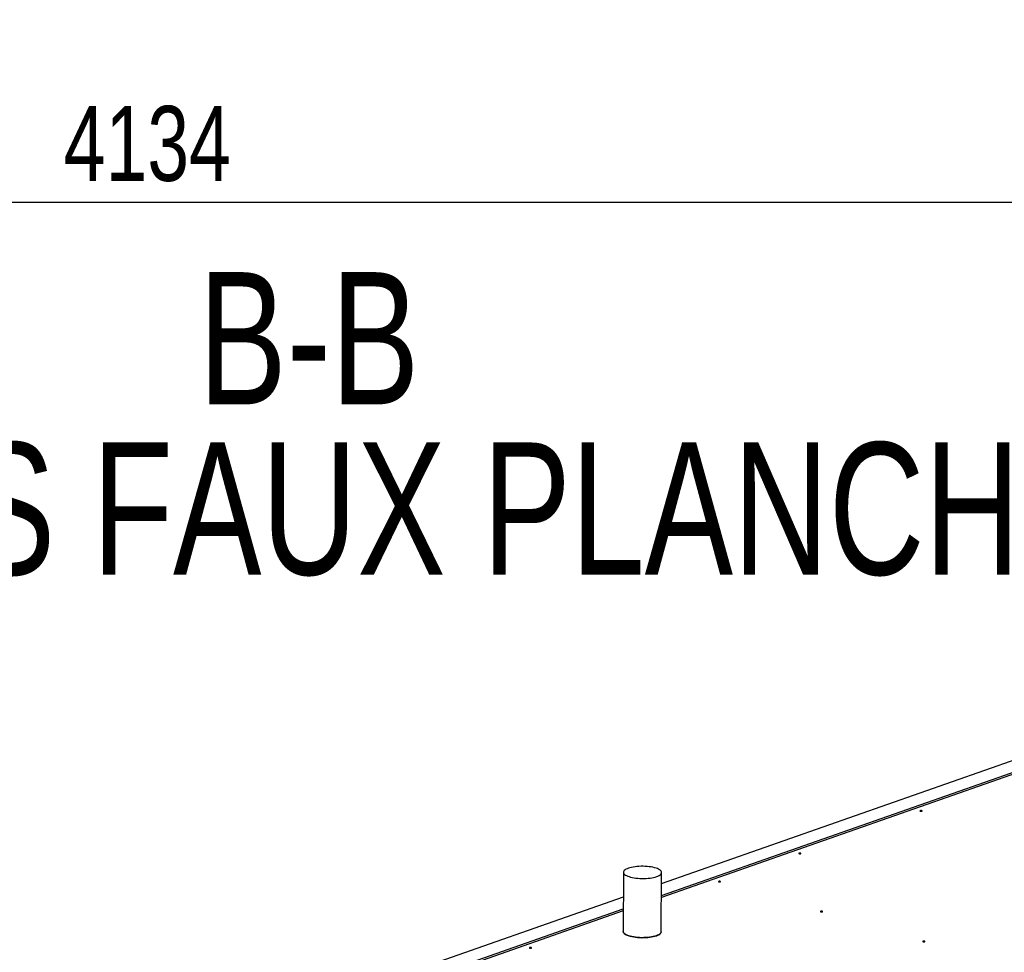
# Model space of a CAD drawing. Header units: millimetres. Extents: x 5 to 589, y 5 to 415.
# Tile 45 of 120: x 291 to 330, y 108 to 145. Entities that reach past the tile are written whole.
import ezdxf

# ---------------------------------------------------------------- set-up
doc = ezdxf.new("R2010")
doc.units = ezdxf.units.MM
doc.layers.add('COTES', color=1, linetype='Continuous')
doc.layers.add('NOTES', color=6, linetype='Continuous')
doc.layers.add('TRAIT-FORT', color=4, linetype='Continuous', lineweight=25)
doc.styles.add('SLDTEXTSTYLE0', font='TXT', dxfattribs={"width": 0.75})
doc.dimstyles.new('SLDDIMSTYLE0', dxfattribs={"dimtxt": 3, "dimasz": 2, "dimexe": 0, "dimexo": 0.0625, "dimgap": 0.75, "dimtad": 1, "dimdec": 0, "dimlfac": 40, "dimrnd": 1e-09, "dimzin": 12, "dimdsep": 46, "dimtxsty": 'SLDTEXTSTYLE0', "dimsah": 1, "dimcen": 0.09, "dimadec": 0, "dimazin": 3, "dimtfac": 1, "dimtdec": 0, "dimtofl": 0, "dimtmove": 0, "dimatfit": 3, "dimfxl": 1, "dimfrac": 2, "dimtolj": 1, "dimtzin": 12, "dimarcsym": 0})

# ---------------------------------------------------------------- blocks, each defined once
blk = doc.blocks.new('_D_14')
at = {"layer": 'COTES', "color": 1, "transparency": 16777216}
for p, q in [((245.15, 186.342), (245.15, 136.726)), ((348.5, 185.592), (348.5, 136.726)), ((348.5, 137.726), (245.15, 137.726))]:
    blk.add_line(p, q, dxfattribs=at)
for points in [[(245.15, 137.726), (247.15, 137.226), (247.15, 138.226)], [(348.5, 137.726), (346.5, 138.226), (346.5, 137.226)]]:
    blk.add_solid(points, dxfattribs=at)
at = {"layer": 'COTES', "color": 1, "transparency": 16777216, "insert": (292.392, 141.593), "char_height": 3, "attachment_point": 1, "style": 'SLDTEXTSTYLE0'}
blk.add_mtext('4134', dxfattribs=at)

msp = doc.modelspace()

# ---------------------------------------------------------------- linework, layer by layer
at = {"layer": 'TRAIT-FORT', "color": 4, "linetype": 'Continuous', "lineweight": 25}
for p, q in [((316.324, 110.476), (330.559, 115.467)), ((316.321, 109.997), (330.556, 114.988)), ((330.556, 114.904), (316.321, 109.913)), ((314.801, 110.921), (314.788, 108.553)), ((316.313, 108.544), (316.326, 110.912)), ((298.641, 104.276), (314.796, 109.94)), ((314.793, 109.377), (298.637, 103.712)), ((298.638, 103.796), (314.793, 109.461))]:
    msp.add_line(p, q, dxfattribs=at)
at = {"layer": 'TRAIT-FORT', "color": 4, "linetype": 'Continuous', "lineweight": 25, "flags": 128}
for points in [[(326.681, 113.387), (326.673, 113.382), (326.67, 113.377), (326.675, 113.372), (326.684, 113.367), (326.699, 113.365), (326.715, 113.364), (326.731, 113.365), (326.745, 113.368), (326.753, 113.373), (326.755, 113.378), (326.751, 113.383), (326.741, 113.387), (326.727, 113.39), (326.711, 113.391), (326.695, 113.39), (326.681, 113.387)], [(321.832, 111.686), (321.823, 111.682), (321.821, 111.676), (321.825, 111.671), (321.835, 111.667), (321.849, 111.664), (321.865, 111.663), (321.882, 111.664), (321.895, 111.668), (321.903, 111.672), (321.906, 111.677), (321.902, 111.683), (321.892, 111.687), (321.877, 111.69), (321.861, 111.69), (321.845, 111.689), (321.832, 111.686)], [(314.997, 111.083), (314.945, 111.062), (314.9, 111.04), (314.864, 111.017), (314.835, 110.992), (314.815, 110.967), (314.804, 110.941), (314.801, 110.914), (314.808, 110.888), (314.823, 110.862), (314.848, 110.836), (314.88, 110.812), (314.921, 110.789), (314.969, 110.767), (315.024, 110.747), (315.085, 110.729), (315.152, 110.713), (315.224, 110.7), (315.3, 110.689), (315.378, 110.681), (315.46, 110.675), (315.542, 110.673), (315.624, 110.673), (315.706, 110.676), (315.786, 110.682), (315.864, 110.691), (315.938, 110.702), (316.008, 110.716), (316.072, 110.732), (316.13, 110.751), (316.182, 110.771), (316.227, 110.793), (316.264, 110.816), (316.292, 110.841), (316.312, 110.867), (316.324, 110.893), (316.326, 110.919), (316.319, 110.945), (316.304, 110.972), (316.28, 110.997), (316.247, 111.021), (316.207, 111.045), (316.159, 111.066), (316.104, 111.086), (316.042, 111.104), (315.975, 111.12), (315.903, 111.133), (315.828, 111.144), (315.749, 111.153), (315.668, 111.158), (315.585, 111.161), (315.503, 111.16), (315.421, 111.157), (315.341, 111.151), (315.263, 111.143), (315.189, 111.131), (315.12, 111.117), (315.055, 111.101), (314.997, 111.083)], [(318.612, 110.557), (318.604, 110.553), (318.602, 110.548), (318.606, 110.542), (318.616, 110.538), (318.63, 110.535), (318.646, 110.534), (318.662, 110.536), (318.676, 110.539), (318.684, 110.543), (318.686, 110.549), (318.682, 110.554), (318.672, 110.558), (318.658, 110.561), (318.642, 110.562), (318.626, 110.56), (318.612, 110.557)], [(322.701, 109.359), (322.692, 109.355), (322.69, 109.349), (322.694, 109.344), (322.704, 109.34), (322.718, 109.337), (322.734, 109.336), (322.751, 109.338), (322.764, 109.341), (322.772, 109.345), (322.775, 109.35), (322.771, 109.356), (322.761, 109.36), (322.746, 109.363), (322.73, 109.364), (322.714, 109.362), (322.701, 109.359)], [(314.788, 108.553), (314.788, 108.546), (314.795, 108.519), (314.81, 108.493), (314.834, 108.468), (314.867, 108.444), (314.907, 108.42), (314.955, 108.399), (315.01, 108.379), (315.072, 108.361), (315.139, 108.345), (315.211, 108.331), (315.286, 108.321), (315.365, 108.312), (315.446, 108.307), (315.529, 108.304), (315.611, 108.305), (315.693, 108.308), (315.773, 108.314), (315.851, 108.322), (315.925, 108.334), (315.994, 108.348), (316.059, 108.364), (316.117, 108.382), (316.169, 108.402), (316.214, 108.424), (316.25, 108.448), (316.279, 108.473), (316.299, 108.498), (316.31, 108.524), (316.313, 108.544)], [(316.313, 108.544), (316.31, 108.524), (316.299, 108.498), (316.279, 108.473), (316.25, 108.448), (316.214, 108.424), (316.169, 108.402), (316.117, 108.382), (316.059, 108.364), (315.994, 108.348), (315.925, 108.334), (315.851, 108.322), (315.773, 108.314), (315.693, 108.308), (315.611, 108.305), (315.529, 108.304), (315.446, 108.307), (315.365, 108.312), (315.286, 108.321), (315.211, 108.331), (315.139, 108.345), (315.072, 108.361), (315.01, 108.379), (314.955, 108.399), (314.907, 108.42), (314.867, 108.444), (314.834, 108.468), (314.81, 108.493), (314.795, 108.519), (314.788, 108.546), (314.788, 108.553)], [(326.789, 108.161), (326.78, 108.157), (326.778, 108.151), (326.782, 108.146), (326.792, 108.142), (326.806, 108.139), (326.823, 108.138), (326.839, 108.14), (326.852, 108.143), (326.861, 108.147), (326.863, 108.152), (326.859, 108.158), (326.849, 108.162), (326.835, 108.165), (326.818, 108.165), (326.802, 108.164), (326.789, 108.161)], [(311.045, 107.904), (311.037, 107.899), (311.034, 107.894), (311.038, 107.889), (311.048, 107.885), (311.063, 107.882), (311.079, 107.881), (311.095, 107.882), (311.108, 107.885), (311.117, 107.89), (311.119, 107.895), (311.115, 107.9), (311.105, 107.905), (311.091, 107.907), (311.075, 107.908), (311.059, 107.907), (311.045, 107.904)]]:
    msp.add_lwpolyline(points, dxfattribs=at)

# ---------------------------------------------------------------- texts
at = {"layer": 'NOTES', "color": 211, "style": 'SLDTEXTSTYLE0'}
for s, insert, char_height, attachment_point in [('B-B', (302.206, 134.942), 5.2917, 2), ('DECOUPE DALLES FAUX PLANCHER', (243.978, 128.124), 5.29167, 1)]:
    msp.add_mtext(s, dxfattribs=dict(at, insert=insert, char_height=char_height, attachment_point=attachment_point))

# ---------------------------------------------------------------- dimensions: what is measured, and where the dimension line sits
at = {"layer": 'COTES', "color": 1}
dim = msp.add_linear_dim(base=(245.15, 137.726), p1=(348.5, 186.592), p2=(245.15, 187.342), dimstyle='SLDDIMSTYLE0', dxfattribs=at)
dim.commit()
dim.dimension.update_dxf_attribs({"geometry": '_D_14', "text_midpoint": (296.825, 137.726), "dimtype": 160})

doc.saveas('drawing.dxf')
